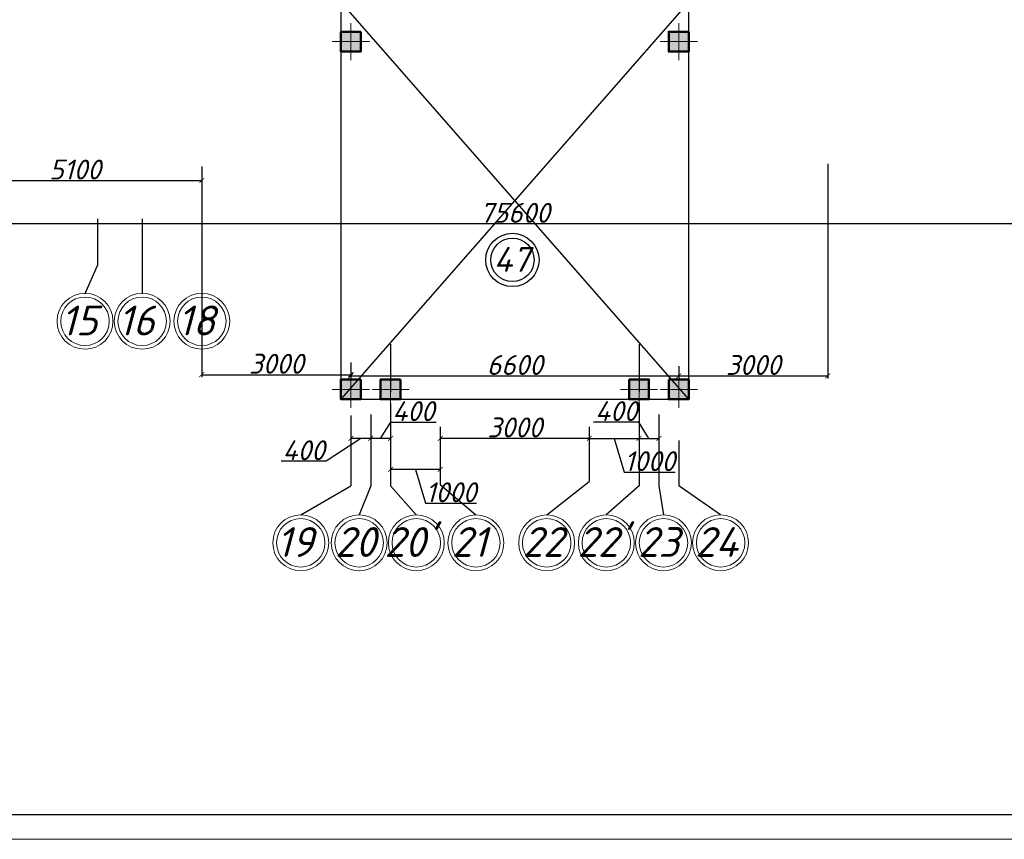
# Model space of a CAD drawing. Header units: millimetres. Extents: x 473009 to 2502882, y 456217 to 1153743.
# Tile 99 of 124: x 1985466 to 2005283, y 456592 to 473093. Entities that reach past the tile are written whole.
import ezdxf

# ---------------------------------------------------------------- set-up
doc = ezdxf.new("R2010")
doc.units = ezdxf.units.MM
doc.linetypes.add('ACAD_ISO04W100', pattern=[30, 24, -3, 0, -3])
doc.layers.add('kolonn', color=7, linetype='Continuous')
doc.layers.add('os', color=3, linetype='Continuous')
doc.layers.add('ЭМ', color=240, linetype='Continuous', lineweight=20)
doc.styles.add('SPDS1', font='spds.shx', dxfattribs={"width": 0.8})
doc.styles.get("Standard").update_dxf_attribs({"font": 'isocpeui.ttf'})
doc.dimstyles.new('ISO-25', dxfattribs={"dimtxt": 400, "dimasz": 100, "dimexe": 50, "dimexo": 50, "dimgap": 20, "dimtad": 1, "dimdec": 0, "dimtxsty": 'Standard', "dimblk": 'ARCHTICK', "dimcen": 20, "dimclrd": 1, "dimclre": 1, "dimadec": 0, "dimazin": 0, "dimtfac": 1, "dimtdec": 0, "dimtmove": 0, "dimatfit": 3, "dimldrblk": 'ARCHTICK', "dimfxl": 1, "dimarcsym": 0})

# ---------------------------------------------------------------- blocks, each defined once
blk = doc.blocks.new('ghsdd')
at = {"ltscale": 50}
h = blk.add_hatch(color=256, dxfattribs=at)
h.paths.add_polyline_path([(0, 200), (-200, 200), (-200, 0), (0, 0)])
h.paths.add_polyline_path([(200, 0), (200, 200), (0, 200), (0, 0)])
h.paths.add_polyline_path([(0, 0), (-200, 0), (-200, -200), (0, -200)])
h.paths.add_polyline_path([(0, 0), (0, -200), (200, -200), (200, 0)])
at = {"lineweight": 0}
for p, q in [((0, -374), (0, 374)), ((-374, 0), (374, 0))]:
    blk.add_line(p, q, dxfattribs=at)
at = {"lineweight": 50, "ltscale": 50}
blk.add_lwpolyline([(200, 200), (200, -200), (-200, -200), (-200, 200), (200, 200)], dxfattribs=at)
blk = doc.blocks.new('1231234431252433')
at = {"layer": 'ЭМ', "color": 0, "lineweight": 20, "ltscale": 0.5}
blk.add_lwpolyline([(287242, 187022), (413342, 187022), (413342, 269622), (287242, 269622)], close=True, dxfattribs=at)
at = {"layer": 'ЭМ', "color": 0, "lineweight": 30, "ltscale": 0.5}
blk.add_lwpolyline([(289242, 187522), (412842, 187522), (412842, 269122), (289242, 269122)], close=True, dxfattribs=at)
blk = doc.blocks.new('_ArchTick')
at = {"color": 0, "linetype": 'ByBlock', "const_width": 0.15}
blk.add_lwpolyline([(-0.5, -0.5), (0.5, 0.5)], dxfattribs=at)
blk = doc.blocks.new('*D174')
at = {"color": 1, "lineweight": -2, "transparency": 16777216}
for p, q in [((1984031, 470145), (1984031, 469806)), ((1989131, 470135), (1989131, 469806)), ((1984031, 469856), (1989131, 469856))]:
    blk.add_line(p, q, dxfattribs=at)
at = {"layer": 'Defpoints', "color": 0, "lineweight": 50, "transparency": 16777216}
for p in [(1984031, 470195), (1989131, 470185), (1989131, 469856)]:
    blk.add_point(p, dxfattribs=at)
at = {"color": 1, "lineweight": -2, "transparency": 16777216, "xscale": 100, "yscale": 100, "zscale": 100, "rotation": 180}
blk.add_blockref('_ArchTick', (1984031, 469856), dxfattribs=at)
at = {"color": 1, "lineweight": -2, "transparency": 16777216, "xscale": 100, "yscale": 100, "zscale": 100}
blk.add_blockref('_ArchTick', (1989131, 469856), dxfattribs=at)
at = {"color": 0, "transparency": 16777216, "insert": (1986581, 470076), "char_height": 400, "attachment_point": 5}
blk.add_mtext('5100', dxfattribs=at)
blk = doc.blocks.new('*D175')
at = {"color": 1, "lineweight": -2, "transparency": 16777216}
for p, q in [((1989131, 470135), (1989131, 465896)), ((1992131, 466189), (1992131, 465896)), ((1989131, 465946), (1992131, 465946))]:
    blk.add_line(p, q, dxfattribs=at)
at = {"layer": 'Defpoints', "color": 0, "lineweight": 50, "transparency": 16777216}
for p in [(1989131, 470185), (1992131, 466239), (1992131, 465946)]:
    blk.add_point(p, dxfattribs=at)
at = {"color": 1, "lineweight": -2, "transparency": 16777216, "xscale": 100, "yscale": 100, "zscale": 100, "rotation": 180}
blk.add_blockref('_ArchTick', (1989131, 465946), dxfattribs=at)
at = {"color": 1, "lineweight": -2, "transparency": 16777216, "xscale": 100, "yscale": 100, "zscale": 100}
blk.add_blockref('_ArchTick', (1992131, 465946), dxfattribs=at)
at = {"color": 0, "transparency": 16777216, "insert": (1990631, 466166), "char_height": 400, "attachment_point": 5}
blk.add_mtext('3000', dxfattribs=at)
blk = doc.blocks.new('*D176')
at = {"color": 1, "lineweight": -2, "transparency": 16777216}
for p, q in [((1992131, 466189), (1992131, 465871)), ((1998731, 466117), (1998731, 465871)), ((1992131, 465921), (1998731, 465921))]:
    blk.add_line(p, q, dxfattribs=at)
at = {"layer": 'Defpoints', "color": 0, "lineweight": 50, "transparency": 16777216}
for p in [(1992131, 466239), (1998731, 466167), (1998731, 465921)]:
    blk.add_point(p, dxfattribs=at)
at = {"color": 1, "lineweight": -2, "transparency": 16777216, "xscale": 100, "yscale": 100, "zscale": 100, "rotation": 180}
blk.add_blockref('_ArchTick', (1992131, 465921), dxfattribs=at)
at = {"color": 1, "lineweight": -2, "transparency": 16777216, "xscale": 100, "yscale": 100, "zscale": 100}
blk.add_blockref('_ArchTick', (1998731, 465921), dxfattribs=at)
at = {"color": 0, "transparency": 16777216, "insert": (1995431, 466141), "char_height": 400, "attachment_point": 5}
blk.add_mtext('6600', dxfattribs=at)
blk = doc.blocks.new('*D177')
at = {"color": 1, "lineweight": -2, "transparency": 16777216}
for p, q in [((2001731, 470192), (2001731, 465871)), ((1998731, 466117), (1998731, 465871)), ((1998731, 465921), (2001731, 465921))]:
    blk.add_line(p, q, dxfattribs=at)
at = {"layer": 'Defpoints', "color": 0, "lineweight": 50, "transparency": 16777216}
for p in [(2001731, 470242), (1998731, 466167), (2001731, 465921)]:
    blk.add_point(p, dxfattribs=at)
at = {"color": 1, "lineweight": -2, "transparency": 16777216, "xscale": 100, "yscale": 100, "zscale": 100, "rotation": 180}
blk.add_blockref('_ArchTick', (1998731, 465921), dxfattribs=at)
at = {"color": 1, "lineweight": -2, "transparency": 16777216, "xscale": 100, "yscale": 100, "zscale": 100}
blk.add_blockref('_ArchTick', (2001731, 465921), dxfattribs=at)
at = {"color": 0, "transparency": 16777216, "insert": (2000231, 466141), "char_height": 400, "attachment_point": 5}
blk.add_mtext('3000', dxfattribs=at)
blk = doc.blocks.new('*D204')
at = {"color": 1, "lineweight": -2, "transparency": 16777216}
for p, q in [((1957631, 469033), (1957631, 468931)), ((2033231, 468981), (1957631, 468981)), ((2033231, 469033), (2033231, 468931))]:
    blk.add_line(p, q, dxfattribs=at)
at = {"layer": 'Defpoints', "color": 0, "lineweight": 50, "transparency": 16777216}
for p in [(1957631, 469083), (2033231, 469083), (1957631, 468981)]:
    blk.add_point(p, dxfattribs=at)
at = {"color": 1, "lineweight": -2, "transparency": 16777216, "xscale": 100, "yscale": 100, "zscale": 100, "rotation": 180}
blk.add_blockref('_ArchTick', (1957631, 468981), dxfattribs=at)
at = {"color": 1, "lineweight": -2, "transparency": 16777216, "xscale": 100, "yscale": 100, "zscale": 100}
blk.add_blockref('_ArchTick', (2033231, 468981), dxfattribs=at)
at = {"color": 0, "transparency": 16777216, "insert": (1995431, 469204), "char_height": 400, "attachment_point": 5}
blk.add_mtext('75600', dxfattribs=at)
blk = doc.blocks.new('*D182')
at = {"color": 1, "lineweight": -2, "transparency": 16777216}
for p, q in [((1993931, 464894), (1993931, 464614)), ((1996931, 464894), (1996931, 464614)), ((1996931, 464664), (1993931, 464664))]:
    blk.add_line(p, q, dxfattribs=at)
at = {"layer": 'Defpoints', "color": 0, "lineweight": 50, "transparency": 16777216}
for p in [(1993931, 464944), (1996931, 464944), (1993931, 464664)]:
    blk.add_point(p, dxfattribs=at)
at = {"color": 1, "lineweight": -2, "transparency": 16777216, "xscale": 100, "yscale": 100, "zscale": 100, "rotation": 180}
blk.add_blockref('_ArchTick', (1993931, 464664), dxfattribs=at)
at = {"color": 1, "lineweight": -2, "transparency": 16777216, "xscale": 100, "yscale": 100, "zscale": 100}
blk.add_blockref('_ArchTick', (1996931, 464664), dxfattribs=at)
at = {"color": 0, "transparency": 16777216, "insert": (1995431, 464884), "char_height": 400, "attachment_point": 5}
blk.add_mtext('3000', dxfattribs=at)
blk = doc.blocks.new('*D205')
at = {"color": 1, "lineweight": -2, "transparency": 16777216}
for p, q in [((1992931, 465025), (1992931, 463988)), ((1993931, 464268), (1993931, 463988)), ((1993931, 464038), (1992931, 464038)), ((1993431, 464038), (1993635, 463358)), ((1993635, 463358), (1994658, 463358))]:
    blk.add_line(p, q, dxfattribs=at)
at = {"layer": 'Defpoints', "color": 0, "lineweight": 50, "transparency": 16777216}
for p in [(1992931, 465075), (1993931, 464318), (1992931, 464038)]:
    blk.add_point(p, dxfattribs=at)
at = {"color": 1, "lineweight": -2, "transparency": 16777216, "xscale": 100, "yscale": 100, "zscale": 100, "rotation": 180}
blk.add_blockref('_ArchTick', (1992931, 464038), dxfattribs=at)
at = {"color": 1, "lineweight": -2, "transparency": 16777216, "xscale": 100, "yscale": 100, "zscale": 100}
blk.add_blockref('_ArchTick', (1993931, 464038), dxfattribs=at)
at = {"color": 0, "transparency": 16777216, "insert": (1994146, 463578), "char_height": 400, "attachment_point": 5}
blk.add_mtext('1000', dxfattribs=at)
blk = doc.blocks.new('*D206')
at = {"color": 1, "lineweight": -2, "transparency": 16777216}
for p, q in [((1992531, 465147), (1992531, 464614)), ((1992731, 464664), (1992935, 464992)), ((1992931, 465025), (1992931, 464614)), ((1992935, 464992), (1993845, 464992)), ((1992931, 464664), (1992531, 464664))]:
    blk.add_line(p, q, dxfattribs=at)
at = {"layer": 'Defpoints', "color": 0, "lineweight": 50, "transparency": 16777216}
for p in [(1992531, 465197), (1992931, 465075), (1992531, 464664)]:
    blk.add_point(p, dxfattribs=at)
at = {"color": 1, "lineweight": -2, "transparency": 16777216, "xscale": 100, "yscale": 100, "zscale": 100, "rotation": 180}
blk.add_blockref('_ArchTick', (1992531, 464664), dxfattribs=at)
at = {"color": 1, "lineweight": -2, "transparency": 16777216, "xscale": 100, "yscale": 100, "zscale": 100}
blk.add_blockref('_ArchTick', (1992931, 464664), dxfattribs=at)
at = {"color": 0, "transparency": 16777216, "insert": (1993390, 465212), "char_height": 400, "attachment_point": 5}
blk.add_mtext('400', dxfattribs=at)
blk = doc.blocks.new('*D183')
at = {"color": 1, "lineweight": -2, "transparency": 16777216}
for p, q in [((1992131, 465127), (1992131, 464614)), ((1992531, 465147), (1992531, 464614)), ((1992331, 464664), (1991637, 464204)), ((1992531, 464664), (1992131, 464664)), ((1991637, 464204), (1990727, 464204))]:
    blk.add_line(p, q, dxfattribs=at)
at = {"layer": 'Defpoints', "color": 0, "lineweight": 50, "transparency": 16777216}
for p in [(1992131, 465177), (1992531, 465197), (1992131, 464664)]:
    blk.add_point(p, dxfattribs=at)
at = {"color": 1, "lineweight": -2, "transparency": 16777216, "xscale": 100, "yscale": 100, "zscale": 100, "rotation": 180}
blk.add_blockref('_ArchTick', (1992131, 464664), dxfattribs=at)
at = {"color": 1, "lineweight": -2, "transparency": 16777216, "xscale": 100, "yscale": 100, "zscale": 100}
blk.add_blockref('_ArchTick', (1992531, 464664), dxfattribs=at)
at = {"color": 0, "transparency": 16777216, "insert": (1991182, 464424), "char_height": 400, "attachment_point": 5}
blk.add_mtext('400', dxfattribs=at)
blk = doc.blocks.new('*D184')
at = {"color": 1, "lineweight": -2, "transparency": 16777216}
for p, q in [((1997931, 465025), (1997931, 464614)), ((1996931, 464894), (1996931, 464614)), ((1996931, 464664), (1997931, 464664)), ((1997431, 464664), (1997635, 463984)), ((1997635, 463984), (1998658, 463984))]:
    blk.add_line(p, q, dxfattribs=at)
at = {"layer": 'Defpoints', "color": 0, "lineweight": 50, "transparency": 16777216}
for p in [(1996931, 464944), (1997931, 465075), (1997931, 464664)]:
    blk.add_point(p, dxfattribs=at)
at = {"color": 1, "lineweight": -2, "transparency": 16777216, "xscale": 100, "yscale": 100, "zscale": 100, "rotation": 180}
blk.add_blockref('_ArchTick', (1996931, 464664), dxfattribs=at)
at = {"color": 1, "lineweight": -2, "transparency": 16777216, "xscale": 100, "yscale": 100, "zscale": 100}
blk.add_blockref('_ArchTick', (1997931, 464664), dxfattribs=at)
at = {"color": 0, "transparency": 16777216, "insert": (1998146, 464204), "char_height": 400, "attachment_point": 5}
blk.add_mtext('1000', dxfattribs=at)
blk = doc.blocks.new('*D185')
at = {"color": 1, "lineweight": -2, "transparency": 16777216}
for p, q in [((1998331, 465147), (1998331, 464614)), ((1997927, 464992), (1997018, 464992)), ((1998131, 464664), (1997927, 464992)), ((1997931, 465025), (1997931, 464614)), ((1997931, 464664), (1998331, 464664))]:
    blk.add_line(p, q, dxfattribs=at)
at = {"layer": 'Defpoints', "color": 0, "lineweight": 50, "transparency": 16777216}
for p in [(1998331, 465197), (1997931, 465075), (1998331, 464664)]:
    blk.add_point(p, dxfattribs=at)
at = {"color": 1, "lineweight": -2, "transparency": 16777216, "xscale": 100, "yscale": 100, "zscale": 100, "rotation": 180}
blk.add_blockref('_ArchTick', (1997931, 464664), dxfattribs=at)
at = {"color": 1, "lineweight": -2, "transparency": 16777216, "xscale": 100, "yscale": 100, "zscale": 100}
blk.add_blockref('_ArchTick', (1998331, 464664), dxfattribs=at)
at = {"color": 0, "transparency": 16777216, "insert": (1997472, 465212), "char_height": 400, "attachment_point": 5}
blk.add_mtext('400', dxfattribs=at)

msp = doc.modelspace()

# ---------------------------------------------------------------- linework, layer by layer
at = {"color": 1}
for points in [[(1991931.1, 473450.9), (1991931.1, 465450.9), (1998931.1, 465450.9), (1998931.1, 473450.9), (1991931.1, 465450.9)], [(1998931.1, 465450.9), (1991931.1, 473450.9)]]:
    msp.add_lwpolyline(points, dxfattribs=at)
at = {"lineweight": 30}
for points in [[(1992331.1, 472850.9), (1991931.1, 472850.9), (1991931.1, 472450.9), (1992331.1, 472450.9)], [(1998531.1, 472850.9), (1998931.1, 472850.9), (1998931.1, 472450.9), (1998531.1, 472450.9)], [(1992331.1, 465850.9), (1991931.1, 465850.9), (1991931.1, 465450.9), (1992331.1, 465450.9)], [(1992331.1, 465850.9), (1991931.1, 465850.9), (1991931.1, 465450.9), (1992331.1, 465450.9)], [(1993131.1, 465850.9), (1992731.1, 465850.9), (1992731.1, 465450.9), (1993131.1, 465450.9)], [(1993131.1, 465850.9), (1992731.1, 465850.9), (1992731.1, 465450.9), (1993131.1, 465450.9)], [(1997731.1, 465850.9), (1998131.1, 465850.9), (1998131.1, 465450.9), (1997731.1, 465450.9)], [(1997731.1, 465850.9), (1998131.1, 465850.9), (1998131.1, 465450.9), (1997731.1, 465450.9)], [(1998531.1, 465850.9), (1998931.1, 465850.9), (1998931.1, 465450.9), (1998531.1, 465450.9)], [(1998531.1, 465850.9), (1998931.1, 465850.9), (1998931.1, 465450.9), (1998531.1, 465450.9)]]:
    msp.add_lwpolyline(points, close=True, dxfattribs=at)
at = {"color": 1}
for radius in [537, 437]:
    msp.add_circle((1995382.6, 468256.3), radius, dxfattribs=at)
at = {"layer": 'os', "color": 0}
for p, q in [((1987031.1, 469083.5), (1987031.1, 468143.5)), ((1987931.1, 469083.5), (1987931.1, 467583.5)), ((1986781.1, 467583.5), (1987031.1, 468143.5)), ((1992131.1, 464623.5), (1992131.1, 463704.9)), ((1992531.1, 464623.5), (1992531.1, 463704.9)), ((1993931.1, 464623.5), (1993931.1, 463733.8)), ((1996931.1, 464623.5), (1996931.1, 463793.9)), ((1997931.1, 464623.5), (1997931.1, 463704.9)), ((1998331.1, 464623.5), (1998331.1, 463704.9)), ((1998731.1, 464623.5), (1998731.1, 463704.9)), ((1996073.3, 463123.5), (1996931.1, 463793.9)), ((1997931.1, 463704.9), (1997273.3, 463123.5))]:
    msp.add_line(p, q, dxfattribs=at)
at = {"layer": 'os', "color": 3, "linetype": 'ACAD_ISO04W100', "ltscale": 40}
for p, q in [((1992931.1, 466562.8), (1992931.1, 464623.5)), ((1997931.1, 466562.8), (1997931.1, 464623.5))]:
    msp.add_line(p, q, dxfattribs=at)
at = {"layer": 'os', "color": 0}
for points in [[(1992931.1, 464623.5), (1992931.1, 463704.9), (1993448.5, 463123.5)], [(1993931.1, 463733.8), (1994648.5, 463123.5)], [(1991122.4, 463123.5), (1992131.1, 463704.9)], [(1992531.1, 463704.9), (1992298.5, 463123.5)], [(1998331.1, 463704.9), (1998423.3, 463123.5)], [(1999573.3, 463123.5), (1998731.1, 463704.9)]]:
    msp.add_lwpolyline(points, dxfattribs=at)
at = {"layer": 'os', "color": 0, "lineweight": 0}
for centre, radius in [((1986781.1, 467021), 562.5), ((1986781.1, 467021), 487.5), ((1987931.1, 467021), 562.5), ((1987931.1, 467021), 487.5), ((1989131.1, 467021), 562.5), ((1989131.1, 467021), 487.5), ((1991122.4, 462561), 562.5), ((1991122.4, 462561), 487.5), ((1992298.5, 462561), 562.5), ((1992298.5, 462561), 487.5), ((1993448.5, 462561), 562.5), ((1993448.5, 462561), 487.5), ((1994648.5, 462561), 562.5), ((1994648.5, 462561), 487.5), ((1996073.3, 462561), 562.5), ((1996073.3, 462561), 487.5), ((1997273.3, 462561), 562.5), ((1997273.3, 462561), 487.5), ((1998423.3, 462561), 562.5), ((1998423.3, 462561), 487.5), ((1999573.3, 462561), 562.5), ((1999573.3, 462561), 487.5)]:
    msp.add_circle(centre, radius, dxfattribs=at)

# ---------------------------------------------------------------- block references
at = {"lineweight": 50}
msp.add_blockref('1231234431252433', (1650096, 269569.8), dxfattribs=at)
at = {"layer": 'kolonn'}
for p in [(1992131.1, 472650.9), (1998731.1, 472650.9), (1992131.1, 465650.9), (1992131.1, 465650.9), (1992931.1, 465650.9), (1992931.1, 465650.9)]:
    msp.add_blockref('ghsdd', p, dxfattribs=at)
at = {"layer": 'kolonn', "xscale": -1}
for p in [(1997931.1, 465650.9), (1997931.1, 465650.9), (1998731.1, 465650.9), (1998731.1, 465650.9)]:
    msp.add_blockref('ghsdd', p, dxfattribs=at)

# ---------------------------------------------------------------- texts
at = {"color": 1}
msp.add_text('47', height=500, dxfattribs=at).set_placement((1995003.1, 468016.8))
at = {"ltscale": 50}
for s, p in [('15', (1986295.8, 466737.3)), ('16', (1987445.8, 466737.3)), ('18', (1988645.8, 466737.3)), ('19', (1990637, 462277.3)), ('20', (1991813.2, 462277.3)), ("20'", (1992809, 462277.3)), ('21', (1994163.2, 462277.3)), ('22', (1995588, 462277.3)), ("22'", (1996693.1, 462277.3)), ('23', (1997910.9, 462277.3)), ('24', (1999060.9, 462277.3))]:
    msp.add_text(s, height=600, dxfattribs=at).set_placement(p)
at = {"color": 7, "ltscale": 2, "insert": (513015.9, 476034.8), "char_height": 250, "width": 17719.705, "attachment_point": 4, "line_spacing_factor": 1.44, "style": 'SPDS1'}
msp.add_mtext('\\pi7954.85267;{\\L\\C256;Общие данные\\P\\pi0;\\l    1.Настоящий проект электроосвещения и электрооборудования здания выполнен на основании следующих исходных данных разделов: АР, ОВ, ОС, ТХ. \\PВРУ-1- Ру =116,2кВт; \\P             Рр =98,7кВт.\\P    2.Проектом предусмотрено рабочее (общее, местное) ремонтное и аварийное освещение.\\P    3.Общее рабочее освещение предусматривается стационарными светодиодными светильниками. Выбор типа светильников производился в соответствии с назначением помещений, характеристикой среды и требованиями архитектурного оформления.\\P   4.Освещенность помещений принята согласно нормам и правилам КМК2.01.05-98.\\P   5.Управление рабочим освещением осуществляется выключателями, установленными по месту в помещениях .\\P   6.Аварийное освещение предусматривается по линиям проходов и выходов из здания. Светильники аварийного освещения выделяются из числа светильников общего рабочего освещения и питаются от сети аварийного освещения.\\P   7.Включение светильников общего и аварийного освещения раздельное.\\P  8.Групповая осветительная сеть выполняется кабелем марки ВВГнг-0,66  в ПВХ гофротрубе за подвесным потолком, в плитах перекрытий.   \\P     9.Силовыми электроприемниками являются  технологическое,  сантехническое оборудование. Номинальная мощность установленных электроприемников принята в соответствии с заданиями технологической, вентиляционной частей проекта. \\PРасчетная мощность силовых электроприемников определена методом коэффициентов спроса по характерным группам электроприемников (на основании рекомендаций КМК). . Отключение общей вентиляции при пожаре осуществляется поступлением сигнала на магнитный пускатель "МП".\\P     10.Силовая распределительная сеть выполняется кабелем ВВГнг, проложенная за подвесным потолком в ПВХ гофротрубе и скрыто в ПВХ трубе под слоем штукатурки. \\P     11.Силовые распределительные пункты приняты с автоматическими выключателями на отходящих линиях. Щиты принять навесными. В качестве главного распределительного щита принята панель ПР. Магистральные сети выполняются кабелем марки ВВГнг, проложенные в гофрированных трубах ПВХ, на скобах.\\P    12.Для защиты от поражения электрическим током предусматривается следующие виды заземления :\\P     Заземление всех корпусов электроприемников выполняется в однофазной сети третьим  заземляющим проводом,в трехфазной-пятым заземляющим проводом.\\PВ проекте принята система заземления TN-S. Ввод в здание должен быть предусмотрен пятижильным кабелем. Пятая жила соединяется с заземленной нейтралью источника.\\P    13. Опасные зоны на объекте отсутствуют\\C5;.\\P    }14. {\\C256;Монтаж выполнить в соответствии с ПУЭ и КМК3.05.06-97.}', dxfattribs=at)

# ---------------------------------------------------------------- dimensions: what is measured, and where the dimension line sits
for base, p1, p2, picture, middle in [((1989131.1, 469855.6), (1984031.1, 470195.2), (1989131.1, 470185), '*D174', (1986581.1, 470075.6)), ((1992131.1, 465945.6), (1989131.1, 470185), (1992131.1, 466238.8), '*D175', (1990631.1, 466165.6)), ((2001731.1, 465921.1), (1998731.1, 466166.9), (2001731.1, 470242.4), '*D177', (2000231.1, 466141.1)), ((1998731.1, 465921.1), (1992131.1, 466238.8), (1998731.1, 466166.9), '*D176', (1995431.1, 466141.1)), ((1992931.1, 464038.3), (1993931.1, 464318), (1992931.1, 465074.9), '*D205', (1993655.1, 463578.3))]:
    dim = msp.add_linear_dim(base=base, p1=p1, p2=p2, dimstyle='ISO-25', override={"dimtmove": 1})
    dim.commit()
    dim.dimension.update_dxf_attribs({"geometry": picture, "text_midpoint": middle})
for base, p1, p2, picture, middle in [((1957631.1, 468981), (2033231.1, 469083.5), (1957631.1, 469083.5), '*D204', (1995431.1, 469203.5)), ((1993931.1, 464664.1), (1996931.1, 464943.8), (1993931.1, 464943.8), '*D182', (1995431.1, 464884.1))]:
    dim = msp.add_linear_dim(base=base, p1=p1, p2=p2, dimstyle='ISO-25')
    dim.commit()
    dim.dimension.update_dxf_attribs({"geometry": picture, "text_midpoint": middle})
for base, p1, p2, picture, middle in [((1992531.1, 464664.1), (1992931.1, 465074.9), (1992531.1, 465197.2), '*D206', (1992955.1, 464992.2)), ((1992131.1, 464664.1), (1992531.1, 465197.2), (1992131.1, 465176.8), '*D183', (1991616.6, 464204.1))]:
    dim = msp.add_linear_dim(base=base, p1=p1, p2=p2, dimstyle='ISO-25', override={"dimtmove": 1})
    dim.commit()
    dim.dimension.update_dxf_attribs({"geometry": picture, "text_midpoint": middle, "dimtype": 160})
dim = msp.add_linear_dim(base=(1998331.1, 464664.1), p1=(1997931.1, 465074.9), p2=(1998331.1, 465197.2), angle=180, dimstyle='ISO-25', override={"dimtmove": 1})
dim.commit()
dim.dimension.update_dxf_attribs({"geometry": '*D185', "text_midpoint": (1997907.1, 464992.2), "dimtype": 160})
dim = msp.add_linear_dim(base=(1997931.1, 464664.1), p1=(1996931.1, 464943.8), p2=(1997931.1, 465074.9), angle=180, dimstyle='ISO-25', override={"dimtmove": 1})
dim.commit()
dim.dimension.update_dxf_attribs({"geometry": '*D184', "text_midpoint": (1997655.1, 464204.1)})

doc.saveas('drawing.dxf')
